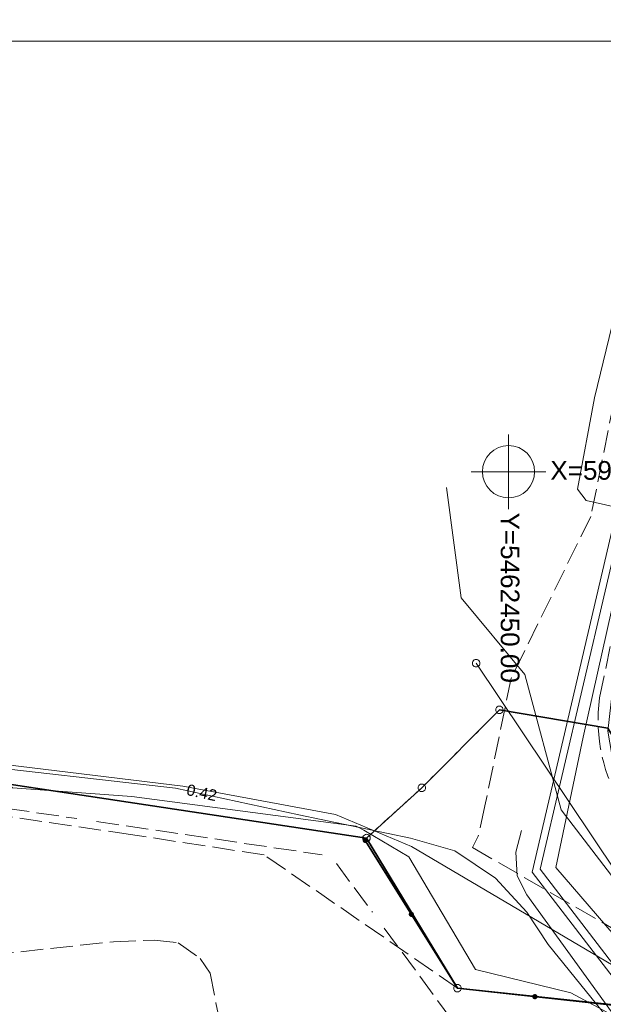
# Model space of a CAD drawing. Extents: x 5459987 to 5506369, y 5959610 to 5991660.
# Tile 33 of 51: x 5462417 to 5462456, y 5972264 to 5972330. Entities that reach past the tile are written whole.
import ezdxf

# ---------------------------------------------------------------- set-up
doc = ezdxf.new("R2010")
doc.units = 0
doc.linetypes.add('PRZER1-1', pattern=[1, 0.5, -0.5])
doc.linetypes.add('PRZER3-1', pattern=[2, 1.5, -0.5])
doc.layers.get('0').update_dxf_attribs({"linetype": 'CONTINUOUS'})
for name, color, linetype, lineweight in [('ARKUSZ', 7, 'CONTINUOUS', 18), ('GEPPGD', 7, 'CONTINUOUS', 18), ('GESDZI', 7, 'CONTINUOUS', 18), ('GSLKOG', 7, 'CONTINUOUS', 35), ('GSSKOA', 7, 'CONTINUOUS', 18), ('GUPIKP', 7, 'CONTINUOUS', 18), ('GUPPRZ_O', 7, 'CONTINUOUS', 18), ('KRZYZE_2000', 230, 'CONTINUOUS', 18)]:
    doc.layers.add(name, color=color, linetype=linetype, lineweight=lineweight)
for name, color, linetype, lineweight, true_color in [('GESUZY', 7, 'CONTINUOUS', 18, 0x008000), ('GULEPR', 1, 'CONTINUOUS', 18, 0xff0000), ('GULGPR', 7, 'CONTINUOUS', 18, 0xbfbf00), ('GULKPR', 7, 'CONTINUOUS', 18, 0x803300), ('GULWPR', 5, 'CONTINUOUS', 18, 0x0000ff)]:
    doc.layers.add(name, color=color, linetype=linetype, lineweight=lineweight, true_color=true_color)
doc.styles.add('Arial', font='arial.ttf')

# ---------------------------------------------------------------- blocks, each defined once
blk = doc.blocks.new('GUPIKP1_1')
at = {"color": 0}
blk.add_lwpolyline([(0, 0.25), (0.064705, 0.241481), (0.125, 0.216506), (0.176777, 0.176777), (0.216506, 0.125), (0.241481, 0.064705), (0.25, 0), (0.241481, -0.064705), (0.216506, -0.125), (0.176777, -0.176777), (0.125, -0.216506), (0.064705, -0.241481), (0, -0.25), (-0.064705, -0.241481), (-0.125, -0.216506), (-0.176777, -0.176777), (-0.216506, -0.125), (-0.241481, -0.064705), (-0.25, 0), (-0.241481, 0.064705), (-0.216506, 0.125), (-0.176777, 0.176777), (-0.125, 0.216506), (-0.064705, 0.241481)], close=True, dxfattribs=at)
blk = doc.blocks.new('GEPPGD1_1')
at = {"color": 0}
blk.add_lwpolyline([(0, 0.25), (0.077254, 0.237764), (0.146946, 0.202254), (0.202254, 0.146946), (0.237764, 0.077254), (0.25, 0), (0.237764, -0.077254), (0.202254, -0.146946), (0.146946, -0.202254), (0.077254, -0.237764), (0, -0.25), (-0.077254, -0.237764), (-0.146946, -0.202254), (-0.202254, -0.146946), (-0.237764, -0.077254), (-0.25, 0), (-0.237764, 0.077254), (-0.202254, 0.146946), (-0.146946, 0.202254), (-0.077254, 0.237764)], close=True, dxfattribs=at)
blk = doc.blocks.new('KOLO')
blk.add_hatch(color=0).paths.add_polyline_path([(-0.175, 0), (-0.169037, -0.045293), (-0.151554, -0.0875), (-0.123744, -0.123744), (-0.0875, -0.151554), (-0.045293, -0.169037), (0, -0.175), (0.045293, -0.169037), (0.0875, -0.151554), (0.123744, -0.123744), (0.151554, -0.0875), (0.169037, -0.045293), (0.175, 0), (0.169037, 0.045293), (0.151554, 0.0875), (0.123744, 0.123744), (0.0875, 0.151554), (0.045293, 0.169037), (0, 0.175), (-0.045293, 0.169037), (-0.0875, 0.151554), (-0.123744, 0.123744), (-0.151554, 0.0875), (-0.169037, 0.045293)])
blk = doc.blocks.new('GSLKOG1')
blk.add_hatch(color=0).paths.add_polyline_path([(-0.175, 0), (-0.169037, -0.045293), (-0.151554, -0.0875), (-0.123744, -0.123744), (-0.0875, -0.151554), (-0.045293, -0.169037), (0, -0.175), (0.045293, -0.169037), (0.0875, -0.151554), (0.123744, -0.123744), (0.151554, -0.0875), (0.169037, -0.045293), (0.175, 0), (0.169037, 0.045293), (0.151554, 0.0875), (0.123744, 0.123744), (0.0875, 0.151554), (0.045293, 0.169037), (0, 0.175), (-0.045293, 0.169037), (-0.0875, 0.151554), (-0.123744, 0.123744), (-0.151554, 0.0875), (-0.169037, 0.045293)])

msp = doc.modelspace()

# ---------------------------------------------------------------- linework, layer by layer
at = {"layer": 'ARKUSZ', "color": 252, "linetype": 'Continuous', "lineweight": 13, "flags": 128}
msp.add_lwpolyline([(5462335.075, 5972031.828), (5462632.065, 5972031.828), (5462632.065, 5972328.817), (5462335.075, 5972328.817), (5462335.075, 5972031.828)], dxfattribs=at)
at = {"layer": 'GESDZI', "color": 86, "linetype": 'Continuous', "lineweight": 35, "true_color": 0x1a7000, "elevation": 10.22}
msp.add_lwpolyline([(5462360.98, 5972216.97), (5462484.81, 5972241.37), (5462499.09, 5972259.82), (5462446.58, 5972265.43), (5462440.49, 5972275.48), (5462351.94, 5972288.84)], dxfattribs=at)
msp.add_lwpolyline([(5462479.74, 5972267.58), (5462462.24, 5972273.68), (5462456.65, 5972282.84), (5462449.39, 5972284.06), (5462444.19, 5972278.84), (5462440.49, 5972275.48), (5462446.58, 5972265.43), (5462499.09, 5972259.82), (5462514.49, 5972273.68), (5462501.99, 5972264.94), (5462483.95, 5972267.08)], close=True, dxfattribs=at)
at = {"layer": 'GESUZY', "color": 252, "linetype": 'PRZER1-1', "lineweight": 18, "elevation": 10.08}
msp.add_lwpolyline([(5462351.94, 5972288.84), (5462440.49, 5972275.48), (5462446.58, 5972265.43), (5462499.09, 5972259.82), (5462484.81, 5972241.37), (5462360.98, 5972216.97)], dxfattribs=at)
msp.add_lwpolyline([(5462514.49, 5972273.68), (5462512.871, 5972272.548), (5462501.99, 5972264.94), (5462483.95, 5972267.08), (5462479.74, 5972267.58), (5462462.24, 5972273.68), (5462456.65, 5972282.84), (5462449.39, 5972284.06), (5462444.19, 5972278.84), (5462440.49, 5972275.48), (5462446.58, 5972265.43), (5462499.09, 5972259.82)], close=True, dxfattribs=at)
at = {"layer": 'GSLKOG', "color": 252, "linetype": 'Continuous', "lineweight": 35, "elevation": 10.18}
msp.add_lwpolyline([(5462484.86, 5972241.64), (5462495.39, 5972255.18), (5462494.23, 5972260.21), (5462446.58, 5972265.43), (5462440.4, 5972275.32)], dxfattribs=at)
at = {"layer": 'GSSKOA', "color": 252, "linetype": 'PRZER3-1', "lineweight": 18, "elevation": 10.18}
msp.add_lwpolyline([(5462510.99, 5972264.79), (5462508.34, 5972264.2), (5462507.19, 5972264.26), (5462500.51, 5972265), (5462492.3, 5972265.86), (5462481.559, 5972267.277), (5462478.147, 5972267.494), (5462473.152, 5972269.318), (5462463.58, 5972272.761, -0.356655), (5462456.098, 5972284.867), (5462458.189, 5972294.82), (5462460.577, 5972306.197), (5462462.125, 5972314.009), (5462463.559, 5972320.921), (5462464.675, 5972325.569), (5462465.543, 5972328.775), (5462467.444, 5972335.673), (5462471.875, 5972350.653), (5462475.544, 5972363.274), (5462480.544, 5972380.005), (5462484.001, 5972391.313), (5462488.466, 5972405.55), (5462486.076, 5972406.409), (5462481.072, 5972401.5)], format="xyb", dxfattribs=at)
for points in [[(5462463.85, 5972334.244), (5462461.739, 5972326.531), (5462459.757, 5972317.565), (5462457.07, 5972304.717), (5462455.508, 5972296.992), (5462450.172, 5972286.173), (5462448.418, 5972277.634), (5462447.974, 5972275.607), (5462447.591, 5972274.848), (5462459.868, 5972267.749), (5462464.75, 5972264.2), (5462469.898, 5972263.763), (5462481.086, 5972262.646), (5462491.86, 5972261.4), (5462495.89, 5972261.1), (5462497.88, 5972260.48), (5462499.01, 5972259.46), (5462499.83, 5972258.19), (5462500.34, 5972257.01), (5462500.44, 5972255.97), (5462500.31, 5972254.96), (5462499.62, 5972253.4), (5462510.99, 5972264.79)], [(5462456.122, 5972236.344), (5462462.033, 5972237.536), (5462463.281, 5972237.787), (5462462.742, 5972241.28), (5462462.57, 5972243.277), (5462463.736, 5972245.029), (5462465.174, 5972245.87), (5462479.453, 5972249.642), (5462480.594, 5972249.939), (5462481.083, 5972250.041), (5462483.077, 5972250.501), (5462483.562, 5972250.648), (5462488.332, 5972251.874), (5462486.652, 5972260.211), (5462486.572, 5972260.395), (5462481.707, 5972259.215), (5462480.593, 5972259.408), (5462480.229, 5972260.245), (5462479.908, 5972261.869), (5462462.715, 5972263.709), (5462446.58, 5972265.43), (5462433.634, 5972274.353), (5462424.681, 5972275.718), (5462415.467, 5972277.078)], [(5462411.373, 5972267.227), (5462423.536, 5972268.537), (5462426.256, 5972268.645), (5462427.872, 5972268.47), (5462429.354, 5972267.419), (5462430.027, 5972266.436), (5462430.402, 5972264.438), (5462431.72, 5972257.891), (5462437.381, 5972259.026), (5462446.687, 5972260.818), (5462446.782, 5972260.327)]]:
    msp.add_lwpolyline(points, dxfattribs=at)
at = {"layer": 'GULEPR', "color": 1, "linetype": 'Continuous', "lineweight": 18, "true_color": 0xff0000, "elevation": 10.14}
for points in [[(5462468.83, 5972345.16), (5462464.35, 5972325.18), (5462458.51, 5972297.87), (5462455, 5972282.22), (5462453.17, 5972273.5), (5462461.11, 5972264.3), (5462467.4, 5972255.77), (5462471.26, 5972250.87), (5462475.48, 5972249.2), (5462478.12, 5972248.66), (5462480.89, 5972256.28), (5462482.04, 5972263.14), (5462493.83, 5972261.18), (5462494.56, 5972261.55), (5462504.27, 5972269.81), (5462513.85, 5972277.78), (5462522.49, 5972284.94), (5462533.64, 5972292.19), (5462543.66, 5972298.78)], [(5462468.83, 5972345.16), (5462464.35, 5972325.18), (5462458.51, 5972297.87), (5462455, 5972282.22), (5462453.17, 5972273.5), (5462461.11, 5972264.3), (5462467.4, 5972255.77), (5462471.26, 5972250.87), (5462475.48, 5972249.2), (5462478.12, 5972248.66), (5462480.89, 5972256.28), (5462482.04, 5972263.14), (5462493.83, 5972261.18), (5462494.56, 5972261.55), (5462504.27, 5972269.81), (5462513.85, 5972277.78), (5462522.49, 5972284.94), (5462533.64, 5972292.19), (5462543.66, 5972298.78)], [(5462462.08, 5972332.31), (5462461.19, 5972327.62), (5462459.08, 5972318.61), (5462455.76, 5972304.95), (5462454.63, 5972298.82), (5462455.21, 5972298.07), (5462459.29, 5972297.15), (5462457.08, 5972286.36), (5462456.65, 5972282.64), (5462457.08, 5972280.16), (5462459.08, 5972276.6), (5462460.65, 5972275.06), (5462470.38, 5972270.21), (5462477.82, 5972268.1), (5462494.57, 5972264.29), (5462503.18, 5972257.54), (5462510.4, 5972252.04), (5462512.55, 5972250.39), (5462521.87, 5972262.5), (5462546.02, 5972277.04)], [(5462462.08, 5972332.31), (5462461.19, 5972327.62), (5462459.08, 5972318.61), (5462455.76, 5972304.95), (5462454.63, 5972298.82), (5462455.21, 5972298.07), (5462459.29, 5972297.15), (5462457.08, 5972286.36), (5462456.65, 5972282.64), (5462457.08, 5972280.16), (5462459.08, 5972276.6), (5462460.65, 5972275.06), (5462470.38, 5972270.21), (5462477.82, 5972268.1), (5462494.57, 5972264.29), (5462503.18, 5972257.54), (5462510.4, 5972252.04), (5462512.55, 5972250.39), (5462521.87, 5972262.5), (5462546.02, 5972277.04)], [(5462470.38, 5972255.4), (5462466.85, 5972259.59), (5462458.76, 5972265.93), (5462443.51, 5972274.91), (5462438.41, 5972277.05), (5462428.18, 5972278.96), (5462405.23, 5972281.73), (5462396.94, 5972281.48), (5462389.66, 5972281.67), (5462378.91, 5972286.13), (5462368.58, 5972289.18), (5462361.58, 5972290.86), (5462352.05, 5972292.39), (5462339.93, 5972292.82), (5462310.1, 5972293.57), (5462273.26, 5972296.8), (5462249.37, 5972299.22), (5462230.12, 5972301.34)], [(5462470.38, 5972255.4), (5462466.85, 5972259.59), (5462458.76, 5972265.93), (5462443.51, 5972274.91), (5462438.41, 5972277.05), (5462428.18, 5972278.96), (5462405.23, 5972281.73), (5462396.94, 5972281.48), (5462389.66, 5972281.67), (5462378.91, 5972286.13), (5462368.58, 5972289.18), (5462361.58, 5972290.86), (5462352.05, 5972292.39), (5462339.93, 5972292.82), (5462310.1, 5972293.57), (5462273.26, 5972296.8), (5462249.37, 5972299.22), (5462230.12, 5972301.34)], [(5462445.843, 5972298.942), (5462446.827, 5972291.552), (5462451.088, 5972286.436), (5462453.532, 5972277.358), (5462470.38, 5972255.4)], [(5462445.843, 5972298.942), (5462446.827, 5972291.552), (5462451.088, 5972286.436), (5462453.532, 5972277.358), (5462470.38, 5972255.4)], [(5462471.73, 5972255.149), (5462471.72, 5972255.3), (5462470.81, 5972256.06), (5462466.28, 5972258.62), (5462454.17, 5972265.12), (5462447.79, 5972266.69), (5462443.32, 5972274.21), (5462440.31, 5972276), (5462439.79, 5972276.27), (5462424.77, 5972278.26), (5462416.78, 5972278.83), (5462416.44, 5972279.22), (5462416.62, 5972281.87), (5462416.36, 5972282.27), (5462404.06, 5972283.67), (5462392.75, 5972284.579), (5462392.491, 5972285.378), (5462392.151, 5972284.682), (5462389.11, 5972285.72), (5462368.69, 5972289.36), (5462352.94, 5972292.2)], [(5462471.73, 5972255.149), (5462471.72, 5972255.3), (5462470.81, 5972256.06), (5462466.28, 5972258.62), (5462454.17, 5972265.12), (5462447.79, 5972266.69), (5462443.32, 5972274.21), (5462440.31, 5972276), (5462439.79, 5972276.27), (5462424.77, 5972278.26), (5462416.78, 5972278.83), (5462416.44, 5972279.22), (5462416.62, 5972281.87), (5462416.36, 5972282.27), (5462404.06, 5972283.67), (5462392.75, 5972284.579), (5462392.491, 5972285.378), (5462392.151, 5972284.682), (5462389.11, 5972285.72), (5462368.69, 5972289.36), (5462352.94, 5972292.2)]]:
    msp.add_lwpolyline(points, dxfattribs=at)
at = {"layer": 'GULGPR', "color": 52, "linetype": 'Continuous', "lineweight": 18, "true_color": 0xbfbf00, "elevation": 10.14}
msp.add_lwpolyline([(5462469.14, 5972233.96), (5462469.22, 5972234.44), (5462469.99, 5972245.17), (5462459.14, 5972260.37), (5462452.66, 5972268.35), (5462451.23, 5972270.52), (5462449.13, 5972272.79), (5462446.4, 5972274.63), (5462443.43, 5972275.47), (5462435.95, 5972277.04), (5462427.69, 5972278.82), (5462413.19, 5972280.46), (5462402.22, 5972281.79), (5462394.22, 5972282.56), (5462384.59, 5972284.05), (5462374.3, 5972286.55), (5462364.92, 5972288.23), (5462351.65, 5972289.76), (5462343.98, 5972290.12), (5462334.31, 5972291.23), (5462298.58, 5972294.17)], dxfattribs=at)
at = {"layer": 'GULKPR', "linetype": 'Continuous', "lineweight": 18, "elevation": 10.14}
for points in [[(5462469.86, 5972249.44), (5462451.58, 5972273.2), (5462457.42, 5972298.12), (5462459.9, 5972310.9), (5462467.92, 5972345.43), (5462471.68, 5972358), (5462478.44, 5972380.8), (5462481.58, 5972392.26), (5462478.91, 5972397.8), (5462466.58, 5972401.77), (5462457.1, 5972404.67), (5462445.44, 5972408.04), (5462436.51, 5972411.26), (5462425.61, 5972415.18), (5462418.74, 5972417.87), (5462408.74, 5972424.29), (5462399.65, 5972432.95)], [(5462400.05, 5972433.44), (5462409.01, 5972424.7), (5462418.99, 5972418.29), (5462425.8, 5972415.71), (5462436.86, 5972411.57), (5462445.69, 5972408.55), (5462457.25, 5972405.11), (5462466.62, 5972402.15), (5462479.19, 5972398.21), (5462481.9, 5972392.34), (5462478.84, 5972380.63), (5462472.09, 5972357.76), (5462468.35, 5972345.31), (5462460.58, 5972310.64), (5462457.92, 5972298.2), (5462452.12, 5972273.39), (5462470.25, 5972249.77)]]:
    msp.add_lwpolyline(points, dxfattribs=at)
at = {"layer": 'GULKPR', "linetype": 'PRZER3-1', "lineweight": 18, "elevation": 10.14}
for points in [[(5462394.645, 5972280.676), (5462421.084, 5972276.778)], [(5462422.41, 5972276.582), (5462437.517, 5972274.355)], [(5462438.467, 5972273.785), (5462440.884, 5972270.517)], [(5462441.681, 5972269.439), (5462446.28, 5972263.22)]]:
    msp.add_lwpolyline(points, dxfattribs=at)
at = {"layer": 'GULWPR', "color": 5, "linetype": 'Continuous', "lineweight": 18, "true_color": 0x0000ff, "elevation": 10.14}
for points in [[(5462447.83, 5972287.18), (5462457.22, 5972273.19), (5462465.78, 5972259.66), (5462475.8, 5972244.61)], [(5462468.51, 5972225.12), (5462468.14, 5972225.62), (5462468.145, 5972226.073), (5462468.25, 5972236.58), (5462469.37, 5972245.68), (5462469.24, 5972247.19), (5462468.14, 5972249.27), (5462461.16, 5972257.95), (5462451.23, 5972271.67), (5462450.58, 5972272.94), (5462450.5, 5972274.54), (5462450.876, 5972275.99)]]:
    msp.add_lwpolyline(points, dxfattribs=at)
at = {"layer": 'KRZYZE_2000', "color": 252, "lineweight": 18, "flags": 128}
for points in [[(5462450, 5972297.5), (5462450, 5972302.5)], [(5462447.5, 5972300), (5462452.5, 5972300)]]:
    msp.add_lwpolyline(points, dxfattribs=at)
at = {"layer": 'KRZYZE_2000', "color": 252, "linetype": 'Continuous', "lineweight": 18}
msp.add_circle((5462450, 5972300), 1.75, dxfattribs=at)

# ---------------------------------------------------------------- block references
at = {"layer": 'GEPPGD', "color": 86, "linetype": 'Continuous', "lineweight": 18, "true_color": 0x1a7000}
for p in [(5462449.39, 5972284.06, 10.24), (5462444.19, 5972278.84, 10.24), (5462440.49, 5972275.48, 10.24), (5462446.58, 5972265.43, 10.24)]:
    msp.add_blockref('GEPPGD1_1', p, dxfattribs=at)
at = {"layer": 'GSLKOG', "color": 252, "linetype": 'Continuous', "lineweight": 35}
for name, p, rotation in [('GSLKOG1', (5462440.4, 5972275.32, 10.18), 122.0001754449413), ('KOLO', (5462443.49, 5972270.375, 10.18), 122.0001754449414), ('KOLO', (5462443.49, 5972270.375, 10.18), 122.0001754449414), ('KOLO', (5462451.767, 5972264.862, 10.18), 173.7482459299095), ('KOLO', (5462451.767, 5972264.862, 10.18), 173.7482459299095)]:
    msp.add_blockref(name, p, dxfattribs=dict(at, rotation=rotation))
at = {"layer": 'GUPIKP', "color": 252, "linetype": 'Continuous', "lineweight": 18}
msp.add_blockref('GUPIKP1_1', (5462447.83, 5972287.18, 10.16), dxfattribs=at)

# ---------------------------------------------------------------- texts
at = {"layer": 'GUPPRZ_O', "color": 52, "linetype": 'Continuous', "lineweight": 0, "true_color": 0xbfbf00, "style": 'Arial'}
msp.add_text('0.42', height=0.75, rotation=347.83894, dxfattribs=at).set_placement((5462428.379, 5972278.371, 10.8))
at = {"layer": 'KRZYZE_2000', "color": 252, "lineweight": 25, "style": 'Arial'}
msp.add_text('X=5972300.00', height=1.25, dxfattribs=at).set_placement((5462452.8, 5972299.46))
msp.add_text('Y=5462450.00', height=1.25, rotation=-90, dxfattribs=at).set_placement((5462449.48, 5972297.27))

doc.saveas('drawing.dxf')
